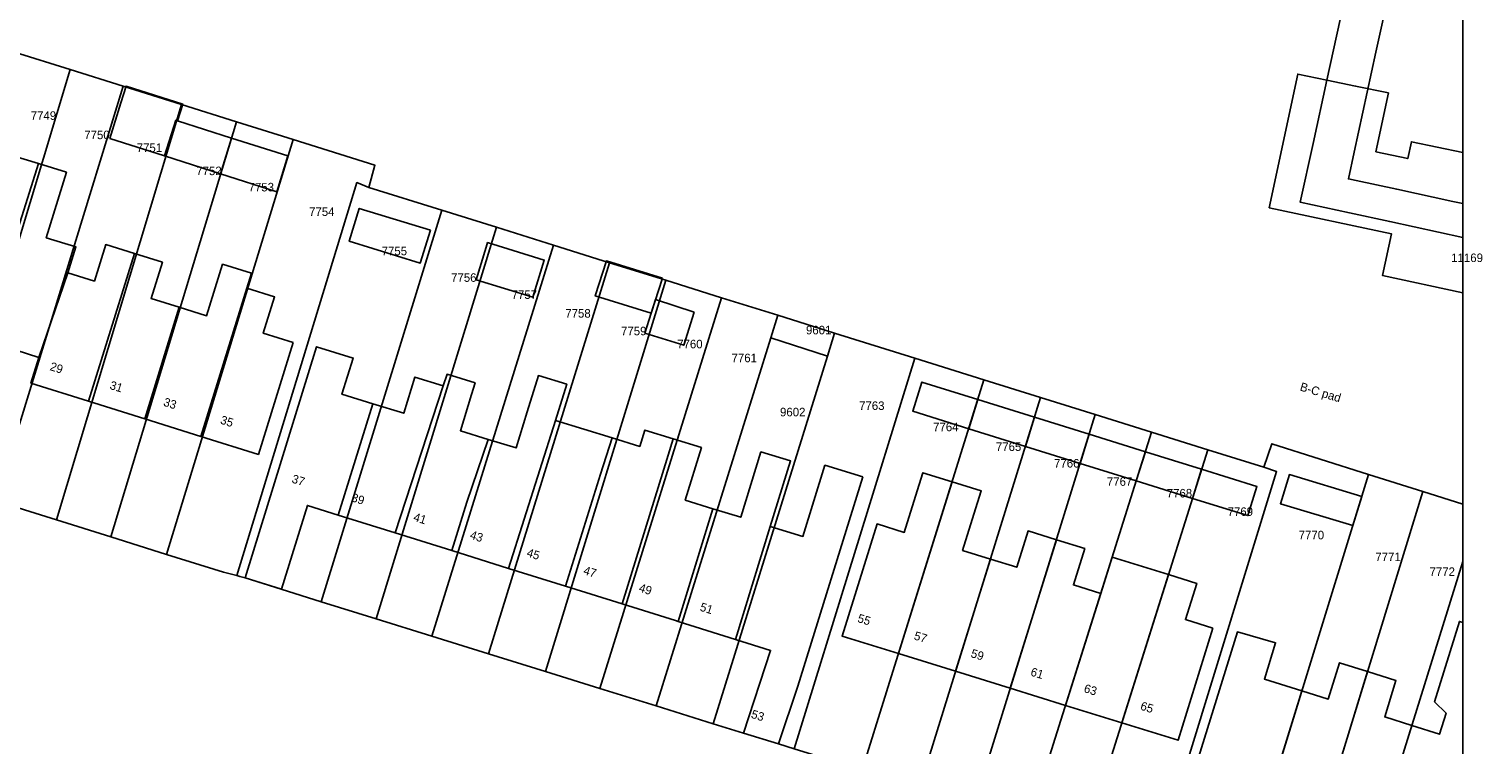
# Model space of a CAD drawing. Header units: metres. Extents: x 91564 to 92566, y 393362 to 394362.
# Tile 71 of 86: x 92447 to 92566, y 393680 to 393739. Entities that reach past the tile are written whole.
import ezdxf

# ---------------------------------------------------------------- set-up
doc = ezdxf.new("R2010")
doc.units = ezdxf.units.M
doc.linetypes.add('HIDDEN', pattern=[5.35, 2.675, -2.675])
for name, color, linetype in [('ADRES', 1, 'CONTINUOUS'), ('PAND', 1, 'CONTINUOUS'), ('PERCEEL', 7, 'CONTINUOUS'), ('PERCEELNUMMER', 7, 'CONTINUOUS'), ('TEC-RASTERVERDELING', 9, 'HIDDEN')]:
    doc.layers.add(name, color=color, linetype=linetype)

msp = doc.modelspace()

# ---------------------------------------------------------------- linework, layer by layer
at = {"layer": 'PAND'}
for points in [[(92564.497, 393772.463), (92563.949, 393769.933), (92563.241, 393766.665), (92562.223, 393761.971), (92561.515, 393758.703), (92560.507, 393754.052), (92559.798, 393750.784), (92558.788, 393746.122), (92558.08, 393742.854), (92557.942, 393742.22), (92558.513, 393742.069), (92557.388, 393736.887), (92555.607, 393728.678), (92555.134, 393726.497), (92555.778, 393726.358), (92559.09, 393725.64), (92563.683, 393724.646), (92564.497, 393724.47), (92564.497, 393772.463)], [(92459.192, 393731.26), (92459.616, 393732.626), (92454.977, 393734.108), (92454.553, 393732.742), (92453.643, 393729.81), (92458.135, 393728.375), (92459.05, 393731.305), (92459.192, 393731.26)], [(92463.624, 393729.844), (92459.192, 393731.26), (92459.05, 393731.305), (92458.135, 393728.375), (92462.709, 393726.914), (92463.624, 393729.844)], [(92468.233, 393728.372), (92463.624, 393729.844), (92462.709, 393726.914), (92467.323, 393725.44), (92468.233, 393728.372)], [(92447.794, 393727.75), (92445.445, 393728.476), (92444.71, 393726.097), (92442.23, 393726.864), (92441.311, 393723.893), (92438.567, 393714.816), (92443.236, 393713.327), (92447.794, 393727.75)], [(92450.208, 393718.797), (92450.864, 393720.918), (92448.428, 393721.671), (92450.088, 393727.04), (92447.794, 393727.75), (92443.236, 393713.327), (92447.82, 393711.864), (92450.208, 393718.797)], [(92479.904, 393722.284), (92474.085, 393724.071), (92473.257, 393721.386), (92479.076, 393719.599), (92479.904, 393722.284)], [(92455.667, 393720.374), (92453.308, 393721.104), (92452.386, 393718.123), (92450.208, 393718.797), (92447.82, 393711.864), (92447.172, 393709.754), (92451.887, 393708.275), (92455.667, 393720.374)], [(92484.48, 393720.895), (92483.653, 393718.213), (92488.289, 393716.789), (92489.232, 393719.847), (92484.596, 393721.271), (92484.48, 393720.895)], [(92459.334, 393715.974), (92457.029, 393716.687), (92457.951, 393719.668), (92455.667, 393720.374), (92451.887, 393708.275), (92456.503, 393706.828), (92459.334, 393715.974)], [(92498.914, 393718.354), (92494.327, 393719.768), (92493.418, 393716.909), (92498.005, 393715.495), (92498.914, 393718.354)], [(92464.868, 393717.529), (92465.252, 393718.771), (92462.883, 393719.504), (92461.577, 393715.281), (92459.334, 393715.974), (92456.503, 393706.828), (92461.099, 393705.386), (92464.868, 393717.529)], [(92468.656, 393713.092), (92466.22, 393713.845), (92467.142, 393716.826), (92464.868, 393717.529), (92461.099, 393705.386), (92465.816, 393703.907), (92468.656, 393713.092)], [(92501.535, 393715.584), (92498.357, 393716.601), (92498.005, 393715.495), (92497.48, 393713.845), (92500.669, 393712.862), (92501.535, 393715.584)], [(92475.193, 393708.062), (92472.665, 393708.842), (92473.582, 393711.814), (92470.589, 393712.737), (92464.726, 393693.801), (92467.698, 393692.857), (92469.835, 393699.736), (92472.359, 393698.945), (92475.193, 393708.062)], [(92480.959, 393709.538), (92478.637, 393710.254), (92477.72, 393707.282), (92475.193, 393708.062), (92472.359, 393698.945), (92477.012, 393697.488), (92480.959, 393709.538)], [(92484.648, 393705.145), (92482.364, 393705.85), (92483.281, 393708.821), (92483.576, 393709.776), (92481.27, 393710.488), (92480.959, 393709.538), (92477.012, 393697.488), (92481.663, 393696.031), (92482.906, 393700), (92484.648, 393705.145)], [(92490.17, 393706.696), (92491.083, 393709.658), (92488.761, 393710.374), (92487.848, 393707.412), (92486.931, 393704.44), (92484.648, 393705.145), (92482.906, 393700), (92481.663, 393696.031), (92486.315, 393694.574), (92490.17, 393706.696)], [(92524.759, 393708.408), (92520.177, 393709.838), (92519.432, 393707.451), (92524.014, 393706.021), (92524.759, 393708.408)], [(92529.406, 393706.961), (92524.759, 393708.408), (92524.014, 393706.021), (92528.665, 393704.573), (92529.406, 393706.961)], [(92494.793, 393705.269), (92490.17, 393706.696), (92486.315, 393694.574), (92490.967, 393693.117), (92493.859, 393702.303), (92494.793, 393705.269)], [(92533.882, 393705.567), (92529.406, 393706.961), (92528.665, 393704.573), (92533.142, 393703.179), (92533.882, 393705.567)], [(92499.382, 393703.853), (92499.795, 393705.19), (92497.472, 393705.906), (92497.06, 393704.57), (92494.793, 393705.269), (92493.859, 393702.303), (92490.967, 393693.117), (92495.619, 393691.659), (92499.382, 393703.853)], [(92538.493, 393704.131), (92533.882, 393705.567), (92533.142, 393703.179), (92537.742, 393701.747), (92538.493, 393704.131)], [(92503.061, 393699.464), (92500.787, 393700.165), (92502.117, 393704.475), (92499.795, 393705.19), (92499.382, 393703.853), (92495.619, 393691.659), (92500, 393690.287), (92500.209, 393690.221), (92503.061, 393699.464)], [(92507.762, 393698.013), (92509.416, 393703.374), (92506.989, 393704.122), (92505.335, 393698.762), (92503.061, 393699.464), (92500.209, 393690.221), (92504.905, 393688.751), (92507.762, 393698.013)], [(92543.1, 393702.696), (92538.493, 393704.131), (92537.742, 393701.747), (92542.35, 393700.312), (92543.1, 393702.696)], [(92515.345, 393702.068), (92512.239, 393703.026), (92510.438, 393697.187), (92507.762, 393698.013), (92504.905, 393688.751), (92507.778, 393687.851), (92505.566, 393681.071), (92508.43, 393680.189), (92510.01, 393684.932), (92515.345, 393702.068)], [(92522.056, 393699.756), (92522.654, 393701.665), (92520.268, 393702.412), (92519.67, 393700.503), (92518.738, 393697.526), (92516.508, 393698.22), (92513.637, 393689.019), (92518.26, 393687.587), (92522.056, 393699.756)], [(92543.1, 393702.696), (92542.35, 393700.312), (92546.892, 393698.893), (92547.631, 393701.281), (92543.1, 393702.696)], [(92556.227, 393700.465), (92550.294, 393702.264), (92549.557, 393699.875), (92555.49, 393698.075), (92556.227, 393700.465)], [(92525.796, 393695.334), (92523.516, 393696.042), (92524.442, 393699.009), (92525.04, 393700.917), (92522.654, 393701.665), (92522.056, 393699.756), (92518.26, 393687.587), (92522.94, 393686.136), (92525.796, 393695.334)], [(92531.201, 393696.921), (92528.88, 393697.642), (92527.956, 393694.662), (92525.796, 393695.334), (92522.94, 393686.136), (92527.425, 393684.746), (92531.201, 393696.921)], [(92534.837, 393692.523), (92532.597, 393693.22), (92533.521, 393696.199), (92531.201, 393696.921), (92527.425, 393684.746), (92531.947, 393683.344), (92534.837, 393692.523)], [(92540.386, 393694.066), (92535.775, 393695.5), (92534.837, 393692.523), (92531.947, 393683.344), (92536.566, 393681.912), (92540.386, 393694.066)], [(92544.032, 393689.666), (92541.771, 393690.369), (92542.707, 393693.345), (92540.386, 393694.066), (92536.566, 393681.912), (92541.178, 393680.482), (92544.032, 393689.666)], [(92564.497, 393690.136), (92564.231, 393690.22), (92562.192, 393683.628), (92563.131, 393682.703), (92562.599, 393680.984), (92560.328, 393681.698), (92557.455, 393672.442), (92562.055, 393671.003), (92564.497, 393678.898), (92564.497, 393690.136)], [(92551.316, 393684.532), (92548.241, 393685.499), (92549.166, 393688.482), (92546.028, 393689.37), (92541.605, 393675.103), (92540.187, 393670.293), (92543.035, 393669.431), (92545.219, 393676.27), (92548.457, 393675.257), (92551.316, 393684.532)], [(92556.705, 393686.108), (92554.387, 393686.836), (92553.472, 393683.854), (92551.316, 393684.532), (92548.457, 393675.257), (92552.947, 393673.852), (92556.705, 393686.108)], [(92560.328, 393681.698), (92558.108, 393682.396), (92559.023, 393685.378), (92556.705, 393686.108), (92552.947, 393673.852), (92557.455, 393672.442), (92560.328, 393681.698)]]:
    msp.add_lwpolyline(points, dxfattribs=at)
at = {"layer": 'PERCEEL'}
for points in [[(92564.497, 393362.049), (92564.497, 393717.164), (92557.93, 393718.565), (92558.66, 393721.99), (92548.645, 393724.125), (92550.98, 393735.09), (92553.36, 393734.595), (92556.383, 393748.403), (92562.594, 393777.012), (92557.71, 393778.072), (92559.054, 393784.316), (92553.347, 393782.618), (92550.03, 393793.322), (92558.21, 393795.675), (92556.67, 393801.593), (92559.171, 393802.055), (92562.831, 393802.731), (92564.497, 393810.404), (92564.497, 393966.528)], [(92550.03, 393793.322), (92553.347, 393782.618), (92559.054, 393784.316), (92557.71, 393778.072), (92562.594, 393777.012), (92556.383, 393748.403), (92553.36, 393734.595), (92555.718, 393734.105), (92558.41, 393733.545), (92557.38, 393728.715), (92559.99, 393728.16), (92560.285, 393729.545), (92564.497, 393728.649), (92564.497, 393810.404), (92562.831, 393802.731), (92559.171, 393802.055), (92556.67, 393801.593), (92558.21, 393795.675), (92550.03, 393793.322)], [(92450.384, 393735.455), (92445.832, 393736.885), (92436.784, 393707.7), (92441.539, 393706.107), (92450.384, 393735.455)], [(92445.832, 393736.885), (92450.384, 393735.455), (92454.736, 393734.088), (92459.527, 393732.583), (92464.03, 393731.168), (92468.673, 393729.71), (92475.368, 393727.607), (92474.873, 393725.797), (92480.836, 393723.932), (92485.314, 393722.531), (92490.004, 393721.064), (92494.597, 393719.627), (92499.192, 393718.19), (92503.77, 393716.758), (92508.369, 393715.319), (92513.033, 393713.86), (92519.59, 393711.809), (92525.266, 393710.033), (92529.909, 393708.581), (92534.383, 393707.182), (92538.999, 393705.738), (92543.603, 393704.298), (92548.194, 393702.862), (92548.842, 393704.792), (92556.784, 393702.273), (92561.229, 393700.863), (92564.497, 393699.827), (92564.497, 393662.702)], [(92454.736, 393734.088), (92450.384, 393735.455), (92441.539, 393706.107), (92445.375, 393704.87), (92445.732, 393704.708), (92454.736, 393734.088)], [(92551.187, 393724.576), (92552.235, 393729.409), (92553.36, 393734.595), (92550.98, 393735.09), (92548.645, 393724.125), (92558.66, 393721.99), (92557.93, 393718.565), (92564.497, 393717.164), (92564.497, 393721.698), (92558.517, 393722.991), (92555.205, 393723.709), (92551.187, 393724.576)], [(92445.375, 393704.87), (92443.93, 393700.215), (92449.266, 393698.557), (92459.527, 393732.583), (92454.736, 393734.088), (92445.732, 393704.708), (92445.375, 393704.87)], [(92564.497, 393728.649), (92560.285, 393729.545), (92559.99, 393728.16), (92557.38, 393728.715), (92558.41, 393733.545), (92555.718, 393734.105), (92553.36, 393734.595), (92552.235, 393729.409), (92551.187, 393724.576), (92555.205, 393723.709), (92558.517, 393722.991), (92564.497, 393721.698), (92564.497, 393728.649)], [(92464.03, 393731.168), (92459.527, 393732.583), (92449.266, 393698.557), (92453.72, 393697.148), (92464.03, 393731.168)], [(92468.673, 393729.71), (92464.03, 393731.168), (92453.72, 393697.148), (92458.287, 393695.709), (92468.673, 393729.71)], [(92458.287, 393695.709), (92462.955, 393694.255), (92464.037, 393693.98), (92473.884, 393726.189), (92474.873, 393725.797), (92475.368, 393727.607), (92468.673, 393729.71), (92458.287, 393695.709)], [(92480.836, 393723.932), (92474.873, 393725.797), (92473.884, 393726.189), (92464.037, 393693.98), (92464.295, 393693.912), (92464.725, 393693.8), (92467.695, 393692.855), (92470.946, 393691.843), (92480.836, 393723.932)], [(92470.946, 393691.843), (92475.453, 393690.441), (92485.314, 393722.531), (92480.836, 393723.932), (92470.946, 393691.843)], [(92490.004, 393721.064), (92485.314, 393722.531), (92475.453, 393690.441), (92480.024, 393689.018), (92490.004, 393721.064)], [(92494.597, 393719.627), (92490.004, 393721.064), (92480.024, 393689.018), (92484.67, 393687.572), (92494.597, 393719.627)], [(92499.192, 393718.19), (92494.597, 393719.627), (92484.67, 393687.572), (92489.343, 393686.118), (92499.192, 393718.19)], [(92489.343, 393686.118), (92493.795, 393684.733), (92503.77, 393716.758), (92499.192, 393718.19), (92489.343, 393686.118)], [(92508.369, 393715.319), (92503.77, 393716.758), (92493.795, 393684.733), (92498.399, 393683.3), (92507.792, 393713.466), (92508.369, 393715.319)], [(92508.369, 393715.319), (92507.792, 393713.466), (92512.448, 393711.977), (92513.033, 393713.86), (92508.369, 393715.319)], [(92519.59, 393711.809), (92513.033, 393713.86), (92512.448, 393711.977), (92503.091, 393681.84), (92505.565, 393681.07), (92508.43, 393680.185), (92509.702, 393679.789), (92519.59, 393711.809)], [(92498.399, 393683.3), (92503.091, 393681.84), (92512.448, 393711.977), (92507.792, 393713.466), (92498.399, 393683.3)], [(92509.702, 393679.789), (92515.283, 393678.05), (92525.266, 393710.033), (92519.59, 393711.809), (92509.702, 393679.789)], [(92529.909, 393708.581), (92525.266, 393710.033), (92515.283, 393678.05), (92519.975, 393676.588), (92529.909, 393708.581)], [(92519.975, 393676.588), (92524.461, 393675.19), (92534.383, 393707.182), (92529.909, 393708.581), (92519.975, 393676.588)], [(92538.999, 393705.738), (92534.383, 393707.182), (92524.461, 393675.19), (92528.939, 393673.794), (92538.999, 393705.738)], [(92528.939, 393673.794), (92533.561, 393672.354), (92543.603, 393704.298), (92538.999, 393705.738), (92528.939, 393673.794)], [(92548.194, 393702.862), (92543.603, 393704.298), (92533.561, 393672.354), (92539.405, 393670.533), (92549.242, 393702.508), (92548.194, 393702.862)], [(92556.784, 393702.273), (92548.842, 393704.792), (92548.194, 393702.862), (92549.242, 393702.508), (92539.405, 393670.533), (92540.185, 393670.29), (92543.035, 393669.43), (92546.333, 393668.364), (92556.784, 393702.273)], [(92561.229, 393700.863), (92556.784, 393702.273), (92546.333, 393668.364), (92550.832, 393666.953), (92561.229, 393700.863)], [(92550.832, 393666.953), (92555.331, 393665.598), (92564.497, 393695.131), (92564.497, 393699.827), (92561.229, 393700.863), (92550.832, 393666.953)], [(92509.702, 393679.789), (92508.43, 393680.185), (92505.565, 393681.07), (92503.091, 393681.84), (92498.399, 393683.3), (92493.795, 393684.733), (92489.343, 393686.118), (92484.67, 393687.572), (92480.024, 393689.018), (92475.453, 393690.441), (92470.946, 393691.843), (92467.695, 393692.855), (92464.725, 393693.8), (92464.295, 393693.912), (92464.037, 393693.98), (92462.955, 393694.255), (92458.287, 393695.709), (92453.72, 393697.148), (92449.266, 393698.557), (92443.93, 393700.215)], [(92555.331, 393665.598), (92559.933, 393664.141), (92564.497, 393678.898), (92564.497, 393695.131), (92555.331, 393665.598)]]:
    msp.add_lwpolyline(points, dxfattribs=at)
at = {"layer": 'TEC-RASTERVERDELING'}
msp.add_lwpolyline([(91564.497, 393362.049), (92564.497, 393362.049), (92564.497, 394362.049), (91564.497, 394362.049), (91564.497, 393362.049)], dxfattribs=at)

# ---------------------------------------------------------------- texts
at = {"layer": 'ADRES'}
for s, rotation, p in [('29', 342.599, (92448.674, 393710.833)), ('31', 342.605, (92453.577, 393709.295)), ('B-C pad', 343.304, (92551.103, 393709.164)), ('33', 342.599, (92457.979, 393707.917)), ('35', 342.599, (92462.64, 393706.451)), ('37', 342.502, (92468.496, 393701.62)), ('39', 342.502, (92473.377, 393700.085)), ('41', 342.502, (92478.46, 393698.487)), ('43', 342.502, (92483.094, 393697.026)), ('45', 342.502, (92487.746, 393695.569)), ('47', 342.502, (92492.392, 393694.112)), ('49', 342.502, (92496.932, 393692.691)), ('51', 342.502, (92501.939, 393691.121)), ('55', 342.8, (92514.852, 393690.193)), ('57', 342.8, (92519.478, 393688.76)), ('59', 342.8, (92524.133, 393687.317)), ('61', 342.8, (92529.029, 393685.801)), ('63', 342.8, (92533.397, 393684.445)), ('53', 342.897, (92506.135, 393682.334)), ('65', 342.8, (92538.027, 393683.007))]:
    msp.add_text(s, height=0.7, rotation=rotation, dxfattribs=at).set_placement(p)
at = {"layer": 'PERCEELNUMMER'}
for s, p in [('7749', (92447.164, 393731.336)), ('7750', (92451.549, 393729.751)), ('7751', (92455.845, 393728.698)), ('7752', (92460.725, 393726.802)), ('7753', (92465.011, 393725.469)), ('7754', (92469.968, 393723.455)), ('7755', (92475.915, 393720.231)), ('11169', (92563.552, 393719.679)), ('7756', (92481.604, 393718.059)), ('7757', (92486.566, 393716.657)), ('7758', (92490.961, 393715.122)), ('7759', (92495.53, 393713.677)), ('9601', (92510.685, 393713.755)), ('7760', (92500.13, 393712.609)), ('7761', (92504.586, 393711.469)), ('9602', (92508.557, 393707.035)), ('7763', (92515.035, 393707.556)), ('7764', (92521.099, 393705.814)), ('7765', (92526.244, 393704.194)), ('7766', (92531.01, 393702.834)), ('7767', (92535.338, 393701.339)), ('7768', (92540.243, 393700.384)), ('7769', (92545.232, 393698.874)), ('7770', (92551.053, 393696.955)), ('7771', (92557.337, 393695.166)), ('7772', (92561.777, 393693.953))]:
    msp.add_text(s, height=0.7, dxfattribs=at).set_placement(p)

doc.saveas('drawing.dxf')
